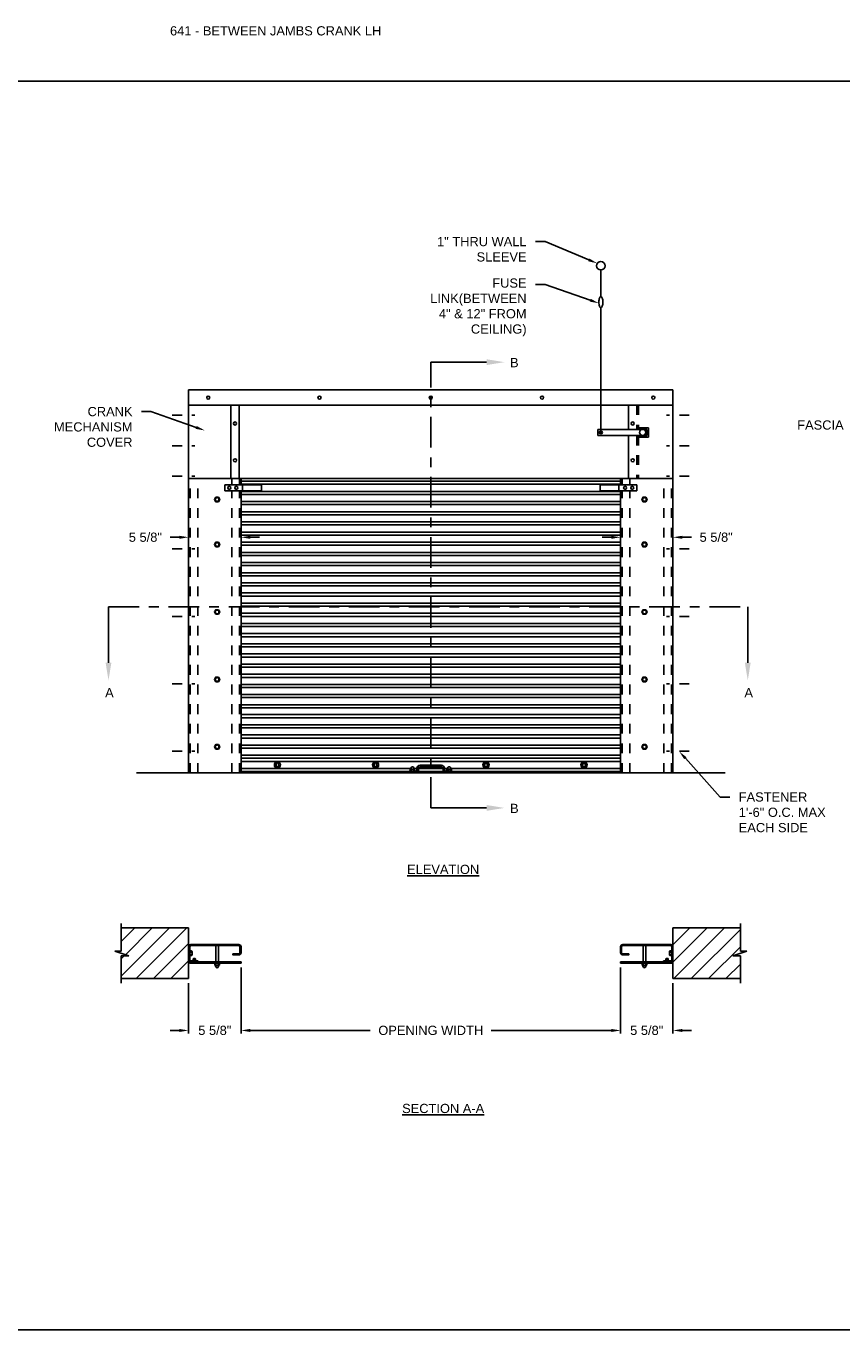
# Model space of a CAD drawing. Header units: inches. Extents: x 169.6 to 233, y 214.8 to 266.5.
# Tile 5 of 18: x 175.3 to 183.6, y 234.4 to 247.7. Entities that reach past the tile are written whole.
import ezdxf
from ezdxf import colors
from ezdxf.entities.mleader import LeaderData, LeaderLine
from ezdxf.math import Vec2, Vec3

# ---------------------------------------------------------------- set-up
doc = ezdxf.new("R2010")
doc.units = ezdxf.units.IN
doc.header["$LTSCALE"] = 0.25
doc.header["$MEASUREMENT"] = 0
for name, pattern in [('CENTER', [2, 1.25, -0.25, 0.25, -0.25]), ('CENTER2', [1.125, 0.75, -0.125, 0.125, -0.125]), ('HIDDEN', [0.375, 0.25, -0.125]), ('HIDDEN2', [0.1875, 0.125, -0.0625])]:
    doc.linetypes.add(name, pattern=pattern)
for name, color, linetype in [('ANNOTATIONS', 1, 'Continuous'), ('CRANK - LH', 7, 'Continuous'), ('SECTION CUTS', 6, 'CENTER')]:
    doc.layers.add(name, color=color, linetype=linetype)
doc.styles.add('ARIAL', font='arial.ttf', dxfattribs={"height": 0.09375})
doc.styles.get("Standard").update_dxf_attribs({"font": 'romans.shx'})
doc.dimstyles.new('STANDARD$0', dxfattribs={"dimtxt": 0.09375, "dimasz": 0.09375, "dimexe": 0.03125, "dimexo": 0.046875, "dimgap": 0.09, "dimtad": 0, "dimtih": 1, "dimtoh": 1, "dimdec": 4, "dimzin": 0, "dimdsep": 46, "dimtxsty": 'ARIAL', "dimcen": 0.09, "dimadec": 0, "dimazin": 0, "dimtfac": 1, "dimtdec": 4, "dimtofl": 0, "dimtmove": 0, "dimatfit": 1, "dimfxl": 1, "dimtolj": 1, "dimtzin": 0, "dimarcsym": 0})

# ---------------------------------------------------------------- blocks, each defined once
blk = doc.blocks.new('*D47')
at = {"layer": 'ANNOTATIONS', "color": 0, "lineweight": -2, "transparency": 16777216}
for p, q in [((181.898, 243.079), (181.898, 242.498)), ((181.269, 242.53), (181.176, 242.53)), ((181.363, 242.587), (181.363, 242.498)), ((181.992, 242.53), (182.085, 242.53))]:
    blk.add_line(p, q, dxfattribs=at)
at = {"layer": 'ANNOTATIONS', "color": 0, "transparency": 16777216}
for points in [[(181.269, 242.545), (181.269, 242.514), (181.363, 242.53)], [(181.992, 242.545), (181.992, 242.514), (181.898, 242.53)]]:
    blk.add_solid(points, dxfattribs=at)
at = {"layer": 'defpoints', "color": 0, "transparency": 16777216}
for p in [(181.898, 243.126), (181.363, 242.634), (181.898, 242.53)]:
    blk.add_point(p, dxfattribs=at)
at = {"layer": 'ANNOTATIONS', "color": 0, "transparency": 16777216, "insert": (182.338, 242.53), "char_height": 0.0938, "attachment_point": 5, "style": 'ARIAL'}
blk.add_mtext('\\A1;5 5/8"', dxfattribs=at)
blk = doc.blocks.new('*D48')
at = {"layer": 'ANNOTATIONS', "color": 0, "lineweight": -2, "transparency": 16777216}
for p, q in [((176.96, 243.081), (176.96, 242.498)), ((176.867, 242.53), (176.773, 242.53)), ((177.495, 242.588), (177.495, 242.498)), ((177.589, 242.53), (177.682, 242.53))]:
    blk.add_line(p, q, dxfattribs=at)
at = {"layer": 'ANNOTATIONS', "color": 0, "transparency": 16777216}
for points in [[(176.867, 242.545), (176.867, 242.514), (176.96, 242.53)], [(177.589, 242.545), (177.589, 242.514), (177.495, 242.53)]]:
    blk.add_solid(points, dxfattribs=at)
at = {"layer": 'defpoints', "color": 0, "transparency": 16777216}
for p in [(176.96, 243.128), (176.96, 242.53), (177.495, 242.635)]:
    blk.add_point(p, dxfattribs=at)
at = {"layer": 'ANNOTATIONS', "color": 0, "transparency": 16777216, "insert": (176.52, 242.53), "char_height": 0.0938, "attachment_point": 5, "style": 'ARIAL'}
blk.add_mtext('\\A1;5 5/8"', dxfattribs=at)
blk = doc.blocks.new('*D45')
at = {"layer": 'ANNOTATIONS', "color": 0, "lineweight": -2, "transparency": 16777216}
for p, q in [((177.495, 238.141), (177.495, 237.469)), ((176.96, 237.983), (176.96, 237.469)), ((176.867, 237.501), (176.773, 237.501)), ((177.589, 237.501), (177.682, 237.501))]:
    blk.add_line(p, q, dxfattribs=at)
at = {"layer": 'ANNOTATIONS', "color": 0, "transparency": 16777216}
for points in [[(176.867, 237.516), (176.867, 237.485), (176.96, 237.501)], [(177.589, 237.516), (177.589, 237.485), (177.495, 237.501)]]:
    blk.add_solid(points, dxfattribs=at)
at = {"layer": 'defpoints', "color": 0, "transparency": 16777216}
for p in [(177.495, 238.187), (176.96, 238.03), (177.495, 237.501)]:
    blk.add_point(p, dxfattribs=at)
at = {"layer": 'ANNOTATIONS', "color": 0, "transparency": 16777216, "insert": (177.228, 237.501), "char_height": 0.0938, "attachment_point": 5, "style": 'ARIAL'}
blk.add_mtext('\\A1;5 5/8"', dxfattribs=at)
blk = doc.blocks.new('*D46')
at = {"layer": 'ANNOTATIONS', "color": 0, "lineweight": -2, "transparency": 16777216}
for p, q in [((181.363, 238.141), (181.363, 237.469)), ((181.898, 237.983), (181.898, 237.469)), ((181.269, 237.501), (181.176, 237.501)), ((181.992, 237.501), (182.085, 237.501))]:
    blk.add_line(p, q, dxfattribs=at)
at = {"layer": 'ANNOTATIONS', "color": 0, "transparency": 16777216}
for points in [[(181.269, 237.516), (181.269, 237.485), (181.363, 237.501)], [(181.992, 237.516), (181.992, 237.485), (181.898, 237.501)]]:
    blk.add_solid(points, dxfattribs=at)
at = {"layer": 'defpoints', "color": 0, "transparency": 16777216}
for p in [(181.363, 238.187), (181.898, 238.03), (181.363, 237.501)]:
    blk.add_point(p, dxfattribs=at)
at = {"layer": 'ANNOTATIONS', "color": 0, "transparency": 16777216, "insert": (181.63, 237.501), "char_height": 0.0938, "attachment_point": 5, "style": 'ARIAL'}
blk.add_mtext('\\A1;5 5/8"', dxfattribs=at)
blk = doc.blocks.new('*D42')
at = {"layer": 'ANNOTATIONS', "color": 0, "lineweight": -2, "transparency": 16777216}
for p, q in [((177.495, 238.094), (177.495, 237.469)), ((181.363, 238.094), (181.363, 237.469)), ((177.589, 237.501), (178.813, 237.501)), ((181.269, 237.501), (180.045, 237.501))]:
    blk.add_line(p, q, dxfattribs=at)
at = {"layer": 'ANNOTATIONS', "color": 0, "transparency": 16777216}
for points in [[(177.589, 237.516), (177.589, 237.485), (177.495, 237.501)], [(181.269, 237.516), (181.269, 237.485), (181.363, 237.501)]]:
    blk.add_solid(points, dxfattribs=at)
at = {"layer": 'defpoints', "color": 0, "transparency": 16777216}
for p in [(177.495, 238.141), (181.363, 238.141), (181.363, 237.501)]:
    blk.add_point(p, dxfattribs=at)
at = {"layer": 'ANNOTATIONS', "color": 0, "transparency": 16777216, "insert": (179.429, 237.501), "char_height": 0.09375, "attachment_point": 5, "style": 'ARIAL'}
blk.add_mtext('\\A1;OPENING WIDTH', dxfattribs=at)

msp = doc.modelspace()

# ---------------------------------------------------------------- hatches: boundary and pattern name
at = {"layer": 'CRANK - LH'}
h = msp.add_hatch(dxfattribs=at)
h.set_pattern_fill('ANSI31', color=256, style=0)
h.set_pattern_definition([(45, (21.99535, -17.34099), (-0.08838835, 0.08838835), [])])
h.paths.add_polyline_path([(176.96026, 238.54581), (176.27276, 238.54581), (176.27276, 238.30861), (176.20865, 238.30861), (176.35072, 238.26171), (176.27276, 238.26171), (176.27276, 238.03019), (176.96026, 238.03019)])
h.paths.add_polyline_path([(182.58526, 238.26171), (182.50729, 238.26171), (182.64936, 238.30861), (182.58526, 238.30861), (182.58526, 238.54581), (181.89776, 238.54581), (181.89776, 238.03019), (182.58526, 238.03019)])
h.paths.add_polyline_path([(193.23756, 238.47139), (193.93506, 238.47139), (193.93506, 238.66458), (193.23756, 238.66458)], flags=9)
h.paths.add_polyline_path([(202.25173, 245.48487), (202.38596, 245.48487), (202.38596, 245.6255), (202.25173, 245.6255)], flags=9)
h.paths.add_polyline_path([(204.64016, 242.11924), (204.77478, 242.11924), (204.77478, 242.25987), (204.64016, 242.25987)], flags=9)
h.paths.add_polyline_path([(198.12421, 242.11924), (198.25882, 242.11924), (198.25882, 242.25987), (198.12421, 242.25987)], flags=9)
h.paths.add_polyline_path([(202.25173, 240.93915), (202.38596, 240.93915), (202.38596, 241.07977), (202.25173, 241.07977)], flags=9)
h.paths.add_polyline_path([(201.1058, 238.01477), (201.98971, 238.01477), (201.98971, 238.20796), (201.1058, 238.20796)], flags=9)
h.paths.add_polyline_path([(201.1599, 240.45259), (201.94187, 240.45259), (201.94187, 240.64578), (201.1599, 240.64578)], flags=9)
h.paths.add_polyline_path([(207.44079, 240.46856), (208.32451, 240.46856), (208.32451, 240.66175), (207.44079, 240.66175)], flags=9)

# ---------------------------------------------------------------- linework, layer by layer
at = {"layer": 'ANNOTATIONS'}
for p, q in [((177.49492, 238.14061), (177.49492, 237.46927)), ((181.3631, 238.14061), (181.3631, 237.46927))]:
    msp.add_line(p, q, dxfattribs=at)
for points in [[(177.58867, 237.51614), (177.58867, 237.48489), (177.49492, 237.50052)], [(181.26935, 237.51614), (181.26935, 237.48489), (181.3631, 237.50052)]]:
    msp.add_solid(points, dxfattribs=at)
at = {"layer": 'CRANK - LH', "linetype": 'Continuous'}
for p, q in [((181.16234, 244.98524), (181.16234, 245.256)), ((181.16234, 244.87074), (181.16234, 243.58296)), ((176.96026, 240.12756), (176.96026, 244.03381)), ((181.89776, 244.03381), (176.96026, 244.03381)), ((181.89776, 240.12756), (181.89776, 244.03381)), ((181.89776, 243.87756), (176.96026, 243.87756)), ((177.3919, 243.12756), (177.3919, 243.87756)), ((177.47588, 243.12756), (177.47588, 243.87756)), ((181.44513, 243.62983), (181.44513, 243.87756)), ((181.63201, 243.62983), (181.13109, 243.62983)), ((181.13109, 243.62983), (181.13109, 243.56733)), ((181.64763, 243.64546), (181.54474, 243.64546)), ((181.63201, 243.62983), (181.63201, 243.56733)), ((181.64763, 243.64546), (181.64763, 243.55171)), ((181.63201, 243.56733), (181.13109, 243.56733)), ((181.44513, 243.12756), (181.44513, 243.56733)), ((181.64763, 243.55171), (181.54474, 243.55171)), ((176.96026, 243.12756), (181.89776, 243.12756)), ((177.3289, 243.06506), (177.7039, 243.06506)), ((177.3289, 243.00256), (177.3289, 243.06506)), ((177.49492, 243.06506), (177.49492, 243.12756)), ((181.3631, 243.10136), (177.49492, 243.10136)), ((181.3631, 243.07011), (177.49492, 243.07011)), ((177.51054, 243.00256), (177.51054, 243.06506)), ((177.7039, 243.00256), (177.7039, 243.06506)), ((181.52911, 243.06506), (181.15411, 243.06506)), ((181.15411, 243.00256), (181.15411, 243.06506)), ((181.34747, 243.00256), (181.34747, 243.06506)), ((181.3631, 243.06506), (181.3631, 243.12756)), ((181.52911, 243.00256), (181.52911, 243.06506)), ((177.3289, 243.00256), (177.7039, 243.00256)), ((177.49492, 240.12756), (177.49492, 243.00256)), ((181.3631, 242.99775), (177.49492, 242.99775)), ((181.3631, 242.9665), (177.49492, 242.9665)), ((181.52911, 243.00256), (181.15411, 243.00256)), ((181.3631, 240.12756), (181.3631, 243.00256)), ((181.3631, 242.89413), (177.49492, 242.89413)), ((181.3631, 242.86288), (177.49492, 242.86288)), ((181.3631, 242.79052), (177.49492, 242.79052)), ((181.3631, 242.75927), (177.49492, 242.75927)), ((181.3631, 242.68691), (177.49492, 242.68691)), ((181.3631, 242.65566), (177.49492, 242.65566)), ((181.3631, 242.58329), (177.49492, 242.58329)), ((181.3631, 242.55204), (177.49492, 242.55204)), ((181.3631, 242.47968), (177.49492, 242.47968)), ((181.3631, 242.44843), (177.49492, 242.44843)), ((181.3631, 242.37606), (177.49492, 242.37606)), ((181.3631, 242.34481), (177.49492, 242.34481)), ((181.3631, 242.27245), (177.49492, 242.27245)), ((181.3631, 242.2412), (177.49492, 242.2412)), ((181.3631, 242.16883), (177.49492, 242.16883)), ((181.3631, 242.13758), (177.49492, 242.13758)), ((181.3631, 242.06522), (177.49492, 242.06522)), ((181.3631, 242.03397), (177.49492, 242.03397)), ((181.3631, 241.9616), (177.49492, 241.9616)), ((181.3631, 241.93035), (177.49492, 241.93035)), ((181.3631, 241.85799), (177.49492, 241.85799)), ((181.3631, 241.82674), (177.49492, 241.82674)), ((181.3631, 241.75437), (177.49492, 241.75437)), ((181.3631, 241.72312), (177.49492, 241.72312)), ((181.3631, 241.65076), (177.49492, 241.65076)), ((181.3631, 241.61951), (177.49492, 241.61951)), ((181.3631, 241.54715), (177.49492, 241.54715)), ((181.3631, 241.5159), (177.49492, 241.5159)), ((181.3631, 241.44353), (177.49492, 241.44353)), ((181.3631, 241.41228), (177.49492, 241.41228)), ((181.3631, 241.33992), (177.49492, 241.33992)), ((181.3631, 241.30867), (177.49492, 241.30867)), ((181.3631, 241.2363), (177.49492, 241.2363)), ((181.3631, 241.20505), (177.49492, 241.20505)), ((181.3631, 241.13269), (177.49492, 241.13269)), ((181.3631, 241.10144), (177.49492, 241.10144)), ((181.3631, 241.02907), (177.49492, 241.02907)), ((181.3631, 240.99782), (177.49492, 240.99782)), ((181.3631, 240.92546), (177.49492, 240.92546)), ((181.3631, 240.89421), (177.49492, 240.89421)), ((181.3631, 240.82184), (177.49492, 240.82184)), ((181.3631, 240.79059), (177.49492, 240.79059)), ((181.3631, 240.72137), (177.49492, 240.72137)), ((181.3631, 240.69012), (177.49492, 240.69012)), ((181.3631, 240.61776), (177.49492, 240.61776)), ((181.3631, 240.58651), (177.49492, 240.58651)), ((181.3631, 240.51414), (177.49492, 240.51414)), ((181.3631, 240.48289), (177.49492, 240.48289)), ((181.3631, 240.41053), (177.49492, 240.41053)), ((181.3631, 240.37928), (177.49492, 240.37928)), ((181.3631, 240.30691), (177.49492, 240.30691)), ((181.3631, 240.27566), (177.49492, 240.27566)), ((181.3631, 240.24441), (177.49492, 240.24441)), ((179.22472, 240.17205), (177.49492, 240.17205)), ((177.49492, 240.13988), (181.3631, 240.13988)), ((177.49492, 240.12756), (181.3631, 240.12756)), ((179.21026, 240.12756), (179.21026, 240.14319)), ((179.21026, 240.14319), (179.27276, 240.14319)), ((179.21798, 240.14654), (179.21798, 240.16264)), ((179.22371, 240.16662), (179.25981, 240.16671)), ((179.22614, 240.17527), (179.23134, 240.18426)), ((179.2297, 240.16304), (179.2297, 240.14626)), ((179.25697, 240.17474), (179.2515, 240.18425)), ((179.25314, 240.16342), (179.25314, 240.14643)), ((179.28838, 240.17205), (179.25812, 240.17205)), ((179.26485, 240.14616), (179.26485, 240.16345)), ((179.28838, 240.15881), (179.28838, 240.17444)), ((179.30401, 240.15881), (179.30401, 240.17444)), ((179.55401, 240.17205), (179.30401, 240.17205)), ((179.31963, 240.20569), (179.53838, 240.20569)), ((179.31963, 240.19006), (179.53838, 240.19006)), ((179.55401, 240.15881), (179.55401, 240.17444)), ((179.56963, 240.15881), (179.56963, 240.17444)), ((179.59972, 240.17205), (179.56963, 240.17205)), ((179.58526, 240.14319), (179.64776, 240.14319)), ((179.59298, 240.14654), (179.59298, 240.16264)), ((179.59871, 240.16662), (179.63481, 240.16671)), ((179.60114, 240.17527), (179.60634, 240.18426)), ((179.6047, 240.16304), (179.6047, 240.14626)), ((179.63197, 240.17474), (179.6265, 240.18425)), ((179.62814, 240.16342), (179.62814, 240.14643)), ((181.3631, 240.17205), (179.63312, 240.17205)), ((179.63985, 240.14616), (179.63985, 240.16345)), ((179.64776, 240.12756), (179.64776, 240.14319)), ((176.27276, 238.30861), (176.27276, 238.59269)), ((182.58526, 238.30861), (182.58526, 238.59269)), ((176.35072, 238.26171), (176.20865, 238.30861)), ((176.20865, 238.30861), (176.27276, 238.30861)), ((176.27276, 237.98331), (176.27276, 238.26171)), ((176.27276, 238.26171), (176.35072, 238.26171)), ((176.96026, 238.27057), (176.96026, 238.23442)), ((176.97166, 238.31176), (176.99139, 238.31176)), ((176.99179, 238.29988), (176.97166, 238.29988)), ((176.99218, 238.27612), (176.97166, 238.27612)), ((176.97166, 238.26424), (176.99221, 238.26424)), ((176.99542, 238.30596), (176.99551, 238.26935)), ((181.8626, 238.30596), (181.8625, 238.26935)), ((181.88635, 238.26424), (181.86581, 238.26424)), ((181.86583, 238.27612), (181.88635, 238.27612)), ((181.86622, 238.29988), (181.88635, 238.29988)), ((181.88635, 238.31176), (181.86663, 238.31176)), ((181.89776, 238.27057), (181.89776, 238.23442)), ((182.50729, 238.26171), (182.64936, 238.30861)), ((182.58526, 238.26171), (182.50729, 238.26171)), ((182.64936, 238.30861), (182.58526, 238.30861)), ((182.58526, 237.98331), (182.58526, 238.26171)), ((177.22759, 238.18449), (177.22759, 238.16696)), ((177.26931, 238.16375), (177.2327, 238.16365)), ((177.23557, 238.15551), (177.24112, 238.14587)), ((177.23947, 238.16699), (177.23947, 238.18422)), ((177.26683, 238.15498), (177.26157, 238.14586)), ((177.26323, 238.16737), (177.26323, 238.18438)), ((177.27511, 238.1841), (177.27511, 238.16778)), ((181.5829, 238.18441), (181.5829, 238.16688)), ((181.62462, 238.16367), (181.58802, 238.16357)), ((181.59089, 238.15543), (181.59644, 238.14579)), ((181.59478, 238.16691), (181.59478, 238.18414)), ((181.62215, 238.1549), (181.61689, 238.14578)), ((181.61855, 238.16729), (181.61855, 238.1843)), ((181.63043, 238.18402), (181.63043, 238.1677))]:
    msp.add_line(p, q, dxfattribs=at)
at = {"layer": 'CRANK - LH', "linetype": 'HIDDEN'}
for p, q in [((181.52911, 243.87756), (181.52911, 243.62983)), ((181.54474, 243.87756), (181.54474, 243.62983)), ((181.52911, 243.56733), (181.52911, 243.12756)), ((181.54474, 243.56733), (181.54474, 243.12756)), ((177.23798, 238.3657), (177.22759, 238.37711)), ((177.26471, 238.3657), (177.27511, 238.37711)), ((181.5933, 238.3657), (181.5829, 238.37711)), ((181.62003, 238.3657), (181.63043, 238.37711)), ((177.00778, 238.19889), (176.9959, 238.18749)), ((177.03154, 238.19889), (177.04343, 238.18749)), ((181.82647, 238.19889), (181.81459, 238.18749)), ((181.85023, 238.19889), (181.86211, 238.18749))]:
    msp.add_line(p, q, dxfattribs=at)
at = {"layer": 'CRANK - LH', "linetype": 'CENTER2', "ltscale": 0.25}
for p, q in [((176.79469, 243.77457), (177.02583, 243.77457)), ((182.06333, 243.77457), (181.83219, 243.77457)), ((176.79469, 243.4632), (177.02583, 243.4632)), ((182.06333, 243.4632), (181.83219, 243.4632))]:
    msp.add_line(p, q, dxfattribs=at)
at = {"layer": 'CRANK - LH', "linetype": 'CENTER2', "ltscale": 0.28}
for p, q in [((176.79469, 243.15183), (177.02583, 243.15183)), ((182.06333, 243.15183), (181.83219, 243.15183)), ((176.79469, 242.41081), (177.02583, 242.41081)), ((182.06333, 242.41081), (181.83219, 242.41081)), ((176.79469, 241.72331), (177.02583, 241.72331)), ((182.06333, 241.72331), (181.83219, 241.72331)), ((176.79469, 241.03581), (177.02583, 241.03581)), ((182.06333, 241.03581), (181.83219, 241.03581)), ((176.79469, 240.34831), (177.02583, 240.34831)), ((182.06333, 240.34831), (181.83219, 240.34831))]:
    msp.add_line(p, q, dxfattribs=at)
at = {"layer": 'CRANK - LH', "linetype": 'HIDDEN2'}
for p, q in [((176.97588, 240.12756), (176.97588, 243.12756)), ((177.05401, 240.12756), (177.05401, 243.12756)), ((177.40117, 243.06506), (177.40117, 243.12756)), ((177.47929, 243.06506), (177.47929, 243.12756)), ((181.37872, 243.06506), (181.37872, 243.12756)), ((181.45685, 243.06506), (181.45685, 243.12756)), ((181.80401, 240.12756), (181.80401, 243.12756)), ((181.88213, 240.12756), (181.88213, 243.12756)), ((177.40117, 240.12756), (177.40117, 243.00256)), ((177.47929, 240.12756), (177.47929, 243.00256)), ((181.37872, 240.12756), (181.37872, 243.00256)), ((181.45685, 240.12756), (181.45685, 243.00256))]:
    msp.add_line(p, q, dxfattribs=at)
at = {"layer": 'CRANK - LH'}
for p, q in [((176.42901, 240.12756), (182.42901, 240.12756)), ((176.27276, 238.54581), (176.96026, 238.54581)), ((176.96026, 238.03019), (176.96026, 238.54581)), ((181.89776, 238.03019), (181.89776, 238.54581)), ((182.58526, 238.54581), (181.89776, 238.54581)), ((177.23798, 238.19889), (177.23798, 238.3657)), ((177.26471, 238.19889), (177.26471, 238.3657)), ((181.5933, 238.19889), (181.5933, 238.3657)), ((181.62003, 238.19889), (181.62003, 238.3657)), ((177.01075, 238.23406), (177.00778, 238.23109)), ((177.00778, 238.2103), (177.00778, 238.23109)), ((177.03154, 238.22812), (177.00778, 238.22812)), ((177.03154, 238.22218), (177.00778, 238.22218)), ((177.03154, 238.21624), (177.00778, 238.21624)), ((177.02857, 238.23406), (177.01075, 238.23406)), ((177.02857, 238.23109), (177.01075, 238.23109)), ((177.02857, 238.22515), (177.01075, 238.22515)), ((177.02857, 238.21921), (177.01075, 238.21921)), ((177.02857, 238.21327), (177.01075, 238.21327)), ((177.02857, 238.23406), (177.03154, 238.23109)), ((177.03154, 238.2103), (177.03154, 238.23109)), ((181.82944, 238.23406), (181.82647, 238.23109)), ((181.82647, 238.2103), (181.82647, 238.23109)), ((181.82647, 238.22812), (181.85023, 238.22812)), ((181.82647, 238.22218), (181.85023, 238.22218)), ((181.82647, 238.21624), (181.85023, 238.21624)), ((181.82944, 238.23406), (181.84726, 238.23406)), ((181.82944, 238.23109), (181.84726, 238.23109)), ((181.82944, 238.22515), (181.84726, 238.22515)), ((181.82944, 238.21921), (181.84726, 238.21921)), ((181.82944, 238.21327), (181.84726, 238.21327)), ((181.84726, 238.23406), (181.85023, 238.23109)), ((181.85023, 238.2103), (181.85023, 238.23109)), ((176.27276, 238.03019), (176.96026, 238.03019)), ((182.58526, 238.03019), (181.89776, 238.03019))]:
    msp.add_line(p, q, dxfattribs=at)
at = {"layer": 'CRANK - LH', "linetype": 'Continuous'}
msp.add_lwpolyline([(181.16903, 244.87365, 0.09187159), (181.17701, 244.8875, 0.04858263), (181.18123, 244.90457, 0.07273115), (181.18123, 244.95142, 0.04858263), (181.17701, 244.96848, 0.09187159), (181.16903, 244.98234, 0.46162273), (181.1564, 244.98234, 0.09187159), (181.14842, 244.96848, 0.04858263), (181.1442, 244.95142, 0.07273106), (181.1442, 244.90457, 0.04858263), (181.14842, 244.8875, 0.09187159), (181.1564, 244.87365, 0.46162253), (181.16903, 244.87365)], format="xyb", dxfattribs=at)
for points in [[(177.23747, 242.93915), (177.22394, 242.91571), (177.23747, 242.89227), (177.26453, 242.89227), (177.27807, 242.91571), (177.26453, 242.93915)], [(181.62054, 242.93915), (181.63408, 242.91571), (181.62054, 242.89227), (181.59348, 242.89227), (181.57995, 242.91571), (181.59348, 242.93915)], [(177.23747, 242.43199), (177.22394, 242.45543), (177.23747, 242.47886), (177.26453, 242.47886), (177.27807, 242.45543), (177.26453, 242.43199)], [(181.62054, 242.43199), (181.63408, 242.45543), (181.62054, 242.47886), (181.59348, 242.47886), (181.57995, 242.45543), (181.59348, 242.43199)], [(177.23747, 241.74449), (177.22394, 241.76793), (177.23747, 241.79136), (177.26453, 241.79136), (177.27807, 241.76793), (177.26453, 241.74449)], [(181.62054, 241.74449), (181.63408, 241.76793), (181.62054, 241.79136), (181.59348, 241.79136), (181.57995, 241.76793), (181.59348, 241.74449)], [(177.23747, 241.05699), (177.22394, 241.08043), (177.23747, 241.10386), (177.26453, 241.10386), (177.27807, 241.08043), (177.26453, 241.05699)], [(181.62054, 241.05699), (181.63408, 241.08043), (181.62054, 241.10386), (181.59348, 241.10386), (181.57995, 241.08043), (181.59348, 241.05699)], [(177.23747, 240.36949), (177.22394, 240.39293), (177.23747, 240.41636), (177.26453, 240.41636), (177.27807, 240.39293), (177.26453, 240.36949)], [(181.62054, 240.36949), (181.63408, 240.39293), (181.62054, 240.41636), (181.59348, 240.41636), (181.57995, 240.39293), (181.59348, 240.36949)], [(177.85088, 240.23529), (177.83526, 240.20823), (177.85088, 240.18117), (177.88213, 240.18117), (177.89776, 240.20823), (177.88213, 240.23529)], [(178.85088, 240.23529), (178.83526, 240.20823), (178.85088, 240.18117), (178.88213, 240.18117), (178.89776, 240.20823), (178.88213, 240.23529)], [(179.97588, 240.23529), (179.96026, 240.20823), (179.97588, 240.18117), (180.00713, 240.18117), (180.02276, 240.20823), (180.00713, 240.23529)], [(180.97588, 240.23529), (180.96026, 240.20823), (180.97588, 240.18117), (181.00713, 240.18117), (181.02276, 240.20823), (181.00713, 240.23529)]]:
    msp.add_lwpolyline(points, close=True, dxfattribs=at)
at = {"layer": 'CRANK - LH'}
for points in [[(176.96026, 238.35382, -0.41421356), (176.98354, 238.37711), (177.47163, 238.37711, -0.41421356), (177.49492, 238.35382), (177.49492, 238.29347, -0.41421356), (177.47163, 238.27018), (177.41175, 238.27018), (177.41175, 238.28158), (177.47163, 238.28158, 0.41421356), (177.48351, 238.29347), (177.48351, 238.35382, 0.41421356), (177.47163, 238.3657), (176.98354, 238.3657, 0.41421356), (176.97166, 238.35382), (176.97166, 238.22218, 0.41421356), (176.98354, 238.2103), (177.05531, 238.2103), (177.05531, 238.19889)], [(181.89776, 238.35382, 0.41421356), (181.87447, 238.37711), (181.38639, 238.37711, 0.41421356), (181.3631, 238.35382), (181.3631, 238.29347, 0.41421356), (181.38639, 238.27018), (181.44627, 238.27018), (181.44627, 238.28158), (181.38639, 238.28158, -0.41421356), (181.37451, 238.29347), (181.37451, 238.35382, -0.41421356), (181.38639, 238.3657), (181.87447, 238.3657, -0.41421356), (181.88635, 238.35382), (181.88635, 238.22218, -0.41421356), (181.87447, 238.2103), (181.80271, 238.2103), (181.80271, 238.19889)], [(176.98354, 238.19889, -0.41421356), (176.96026, 238.22218)], [(181.87447, 238.19889, 0.41421356), (181.89776, 238.22218)]]:
    msp.add_lwpolyline(points, format="xyb", dxfattribs=at)
for points in [[(177.49492, 238.19889), (177.49492, 238.18749), (176.97214, 238.18749), (176.97214, 238.19889), (177.49492, 238.19889)], [(181.88588, 238.19889), (181.3631, 238.19889), (181.3631, 238.18749), (181.88588, 238.18749), (181.88588, 238.19889)]]:
    msp.add_lwpolyline(points, dxfattribs=at)
at = {"layer": 'CRANK - LH', "linetype": 'Continuous'}
for centre, radius in [((181.16195, 245.29907), 0.04307), ((177.16047, 243.95404), 0.01562), ((178.29474, 243.95404), 0.01562), ((179.42901, 243.95404), 0.01562), ((180.56327, 243.95404), 0.01562), ((181.69754, 243.95404), 0.01562), ((177.43389, 243.69006), 0.01562), ((181.16234, 243.59858), 0.01562), ((181.48712, 243.69006), 0.01562), ((181.58837, 243.59858), 0.03125), ((177.43389, 243.31506), 0.01562), ((181.48712, 243.31506), 0.01562), ((177.37577, 243.03381), 0.01562), ((177.44804, 243.03381), 0.01562), ((181.40997, 243.03381), 0.01562), ((181.48224, 243.03381), 0.01562), ((177.251, 242.91571), 0.01893), ((181.60701, 242.91571), 0.01893), ((177.251, 242.45543), 0.01893), ((181.60701, 242.45543), 0.01893), ((177.251, 241.76793), 0.01893), ((181.60701, 241.76793), 0.01893), ((177.251, 241.08043), 0.01893), ((181.60701, 241.08043), 0.01893), ((177.251, 240.39293), 0.01893), ((181.60701, 240.39293), 0.01893), ((177.86651, 240.20823), 0.03125), ((177.86651, 240.20823), 0.01562), ((178.86651, 240.20823), 0.03125), ((178.86651, 240.20823), 0.01562), ((179.99151, 240.20823), 0.03125), ((179.99151, 240.20823), 0.01562), ((180.99151, 240.20823), 0.03125), ((180.99151, 240.20823), 0.01562)]:
    msp.add_circle(centre, radius, dxfattribs=at)
for centre, radius, start, end in [((179.22393, 240.16018), 0.00644, 26.373308, 157.572004), ((179.22393, 240.15014), 0.00695, 211.141954, 326.052996), ((179.24142, 240.16656), 0.01758, 150.31878, 179.815958), ((179.24142, 240.14312), 0.02344, 60, 120), ((179.24142, 240.16656), 0.02344, 240, 300), ((179.24142, 240.17828), 0.01172, 30.599928, 149.335393), ((179.25908, 240.16005), 0.0067, 30.490233, 152.691871), ((179.25908, 240.15027), 0.00708, 212.850833, 324.558993), ((179.24142, 240.16656), 0.01758, 0.603848, 27.736938), ((179.27276, 240.15881), 0.03125, 270, 0), ((179.27276, 240.15881), 0.01562, 270, 0), ((179.31963, 240.17444), 0.03125, 90, 180), ((179.31963, 240.17444), 0.01562, 90, 180), ((179.53838, 240.17444), 0.03125, 0, 90), ((179.53838, 240.17444), 0.01562, 0, 90), ((179.58526, 240.15881), 0.03125, 180, 270), ((179.58526, 240.15881), 0.01562, 180, 270), ((179.59893, 240.16018), 0.00644, 26.373308, 157.572004), ((179.59893, 240.15014), 0.00695, 211.141954, 326.052996), ((179.61642, 240.16656), 0.01758, 150.31878, 179.815958), ((179.61642, 240.14312), 0.02344, 60, 120), ((179.61642, 240.16656), 0.02344, 240, 300), ((179.61642, 240.17828), 0.01172, 30.599928, 149.335393), ((179.63408, 240.16005), 0.0067, 30.490233, 152.691871), ((179.63408, 240.15027), 0.00708, 212.850833, 324.558993), ((179.61642, 240.16656), 0.01758, 0.603848, 27.736938), ((176.98889, 238.30573), 0.00653, 296.373308, 67.572004), ((176.98876, 238.27009), 0.00679, 300.490233, 62.691871), ((176.9716, 238.288), 0.02376, 330, 30), ((181.86925, 238.27009), 0.00679, 117.308129, 239.509767), ((181.86912, 238.30573), 0.00653, 112.427996, 243.626692), ((181.88641, 238.288), 0.02376, 150, 210), ((177.23344, 238.18032), 0.00718, 32.850833, 144.558993), ((177.23344, 238.1704), 0.00679, 210.490233, 332.691871), ((177.25135, 238.1638), 0.01782, 180.603848, 207.736938), ((177.25135, 238.1638), 0.02376, 60, 120), ((177.25135, 238.18756), 0.02376, 240, 300), ((177.25135, 238.15192), 0.01188, 210.599928, 329.335393), ((177.26908, 238.18045), 0.00705, 31.141954, 146.052996), ((177.26908, 238.17027), 0.00653, 206.373308, 337.572004), ((177.25135, 238.1638), 0.01782, 330.31878, 359.815958), ((181.58875, 238.18024), 0.00718, 32.850833, 144.558993), ((181.58875, 238.17032), 0.00679, 210.490233, 332.691871), ((181.60667, 238.16372), 0.01782, 180.603848, 207.736938), ((181.60667, 238.16372), 0.02376, 60, 120), ((181.60667, 238.18749), 0.02376, 240, 300), ((181.60667, 238.15184), 0.01188, 210.599928, 329.335393), ((181.62439, 238.18037), 0.00705, 31.141954, 146.052996), ((181.62439, 238.17019), 0.00653, 206.373308, 337.572004), ((181.60667, 238.16372), 0.01782, 330.31878, 359.815958)]:
    msp.add_arc(centre, radius, start, end, dxfattribs=at)
at = {"layer": 'defpoints'}
msp.add_lwpolyline([(189.05875, 234.44685), (169.58887, 234.44685), (169.58887, 247.18196), (189.05875, 247.18196)], close=True, dxfattribs=at)
at = {"layer": 'SECTION CUTS'}
for p, q in [((179.42901, 239.76975), (179.42901, 244.31548)), ((176.14418, 241.82059), (182.66014, 241.82059))]:
    msp.add_line(p, q, dxfattribs=at)

# ---------------------------------------------------------------- texts
at = {"layer": 'ANNOTATIONS', "insert": (176.77122, 247.74099), "char_height": 0.09375, "width": 6.6097632, "attachment_point": 1, "line_spacing_factor": 0.86134, "style": 'ARIAL'}
msp.add_mtext('641 - BETWEEN JAMBS CRANK LH', dxfattribs=at)
at = {"layer": 'ANNOTATIONS', "char_height": 0.09375, "attachment_point": 2, "style": 'ARIAL'}
for s, insert, width in [('{\\LELEVATION}', (179.55534, 239.18997), 3.0834986), ('{\\LSECTION A-A}', (179.55534, 236.75214), 1.3823677)]:
    msp.add_mtext(s, dxfattribs=dict(at, insert=insert, width=width))
at = {"layer": 'SECTION CUTS', "style": 'ARIAL'}
for s, p in [('B', (180.23703, 244.26378)), ('A', (176.10971, 240.89816)), ('A', (182.62566, 240.89816)), ('B', (180.23703, 239.71806))]:
    msp.add_text(s, height=0.09375, dxfattribs=at).set_placement(p)

# ---------------------------------------------------------------- dimensions: what is measured, and where the dimension line sits
at = {"layer": 'ANNOTATIONS'}
for base, p1, p2, picture, middle in [((176.96026, 242.52963), (177.49492, 242.63455), (176.96026, 243.12756), '*D48', (176.51965, 242.52963)), ((181.89776, 242.52963), (181.3631, 242.63437), (181.89776, 243.12556), '*D47', (182.33836, 242.52963))]:
    dim = msp.add_linear_dim(base=base, p1=p1, p2=p2, text='5 5/8"', dimstyle='STANDARD$0', dxfattribs=at)
    dim.commit()
    dim.dimension.update_dxf_attribs({"geometry": picture, "text_midpoint": middle, "dimtype": 160})
for base, p1, p2, text, picture, middle in [((177.49492, 237.50052), (176.96026, 238.03019), (177.49492, 238.18749), '5 5/8"', '*D45', (177.22759, 237.50052)), ((181.3631, 237.50052), (177.49492, 238.14061), (181.3631, 238.14061), 'OPENING WIDTH', '*D42', (179.42901, 237.50052)), ((181.3631, 237.50052), (181.89776, 238.03019), (181.3631, 238.18749), '5 5/8"', '*D46', (181.63043, 237.50052))]:
    dim = msp.add_linear_dim(base=base, p1=p1, p2=p2, text=text, dimstyle='STANDARD$0', dxfattribs=at)
    dim.commit()
    dim.dimension.update_dxf_attribs({"geometry": picture, "text_midpoint": middle})

# ---------------------------------------------------------------- leaders
ml = msp.add_multileader_mtext('Standard', dxfattribs=at)
ml.set_content('1" THRU WALL SLEEVE', color=256, style='ARIAL')
ml.set_leader_properties()
ml.build(insert=Vec2(0, 0))
ml.multileader.update_dxf_attribs({"dogleg_length": 0.36, "arrow_head_size": 0.09375})
ctx = ml.context
ctx.base_point, ctx.char_height, ctx.arrow_head_size, ctx.landing_gap_size, ctx.plane_origin = Vec3(179.42197, 245.54424), 0.09375, 0.09375, 0.09, Vec3(178.81998, 245.54346)
ctx.text_align_type = 2
notes = []
notes.append((ctx, [(1, (1, 1, 0), (180.59349, 245.54424), (-1, 0), 0.09796, [(0, [(181.126, 245.32279)], 0, [])])]))
ctx.mtext.insert, ctx.mtext.width, ctx.mtext.alignment, ctx.mtext.flow_direction = Vec3(180.40553, 245.59192), 0.9445531, 3, 5
ml = msp.add_multileader_mtext('Standard', dxfattribs=at)
ml.set_content('FUSE LINK(BETWEEN 4" & 12" FROM CEILING)', color=256, style='ARIAL')
ml.set_leader_properties()
ml.build(insert=Vec2(0, 0))
ml.multileader.update_dxf_attribs({"dogleg_length": 0.36, "arrow_head_size": 0.09375})
ctx = ml.context
ctx.base_point, ctx.char_height, ctx.arrow_head_size, ctx.landing_gap_size, ctx.plane_origin = Vec3(179.35348, 245.10824), 0.09375, 0.09375, 0.09, Vec3(178.81998, 245.10745)
ctx.text_align_type = 2
notes.append((ctx, [(1, (1, 1, 0), (180.59349, 245.10824), (-1, 0), 0.09796, [(0, [(181.14293, 244.91625)], 0, [])])]))
ctx.mtext.insert, ctx.mtext.width, ctx.mtext.alignment, ctx.mtext.flow_direction = Vec3(180.40553, 245.16889), 0.9445531, 3, 5
ml = msp.add_multileader_mtext('Standard', dxfattribs=at)
ml.set_content('CRANK MECHANISM COVER', color=256, style='ARIAL')
ml.set_leader_properties()
ml.build(insert=Vec2(0, 0))
ml.multileader.update_dxf_attribs({"dogleg_length": 0.36, "arrow_head_size": 0.09375})
ctx = ml.context
ctx.base_point, ctx.char_height, ctx.arrow_head_size, ctx.landing_gap_size, ctx.plane_origin = Vec3(175.51834, 243.81077), 0.09375, 0.09375, 0.09, Vec3(174.80355, 243.80999)
ctx.text_align_type = 2
notes.append((ctx, [(1, (1, 1, 0), (176.57706, 243.81077), (-1, 0), 0.09796, [(0, [(177.12649, 243.61878)], 0, [])])]))
ctx.mtext.insert, ctx.mtext.width, ctx.mtext.alignment, ctx.mtext.flow_direction = Vec3(176.3891, 243.85844), 0.9445531, 3, 5
ml = msp.add_multileader_mtext('Standard', dxfattribs=at)
ml.set_content('FASCIA', color=256, style='ARIAL')
ml.set_leader_properties()
ml.build(insert=Vec2(0, 0))
ml.multileader.update_dxf_attribs({"dogleg_length": 0.36, "arrow_head_size": 0.09375})
ctx = ml.context
ctx.base_point, ctx.char_height, ctx.arrow_head_size, ctx.landing_gap_size, ctx.plane_origin = Vec3(183.08468, 243.67401), 0.09375, 0.09375, 0.09, Vec3(182.05161, 243.67322)
ctx.text_align_type = 2
notes.append((ctx, [(1, (1, 1, 0), (183.82512, 243.67401), (-1, 0), 0.09796, [(0, [(184.37455, 243.48202)], 0, [])])]))
ctx.mtext.insert, ctx.mtext.width, ctx.mtext.alignment, ctx.mtext.flow_direction = Vec3(183.63716, 243.72168), 0.9445531, 3, 5
ml = msp.add_multileader_mtext('Standard', dxfattribs=at)
ml.set_content('FASTENER 1\'-6" O.C. MAX EACH SIDE', color=256, style='ARIAL')
ml.set_leader_properties()
ml.build(insert=Vec2(0, 0))
ml.multileader.update_dxf_attribs({"dogleg_length": 0.36, "arrow_head_size": 0.09375})
ctx = ml.context
ctx.base_point, ctx.char_height, ctx.arrow_head_size, ctx.landing_gap_size, ctx.plane_origin = Vec3(182.47783, 239.88094), 0.09375, 0.09375, 0.09, Vec3(181.69279, 239.44771)
notes.append((ctx, [(0, (1, 1, 0), (182.37987, 239.88094), (1, 0), 0.09796, [(0, [(181.96164, 240.34539)], 0, [])])]))
ctx.mtext.insert, ctx.mtext.width, ctx.mtext.flow_direction = Vec3(182.56783, 239.92861), 0.9445531, 5
at = {"layer": 'SECTION CUTS'}
ml = msp.add_multileader_mtext('Standard', dxfattribs=at)
ml.set_content('', color=256)
ml.set_leader_properties()
ml.build(insert=Vec2(0, 0))
ml.multileader.update_dxf_attribs({"dogleg_length": 0, "arrow_head_size": 0.18})
ctx = ml.context
ctx.base_point, ctx.char_height, ctx.arrow_head_size, ctx.landing_gap_size, ctx.plane_origin, ctx.plane_x_axis, ctx.plane_y_axis = Vec3(179.42901, 244.31548), 0.18, 0.18, 0, Vec3(180.17853, 244.31548), Vec3(0, 1), Vec3(-1, 0)
notes.append((ctx, [(0, (1, 1, 0), (179.42901, 244.31548), (1, 0), 0, [(0, [(180.17853, 244.31548)], 0, [])])]))
ctx.mtext.insert, ctx.mtext.text_direction, ctx.mtext.rotation, ctx.mtext.flow_direction = Vec3(179.33901, 244.31548), Vec3(0, 1), 1.57079633, 5
ml = msp.add_multileader_mtext('Standard', dxfattribs=at)
ml.set_content('', color=256)
ml.set_leader_properties()
ml.build(insert=Vec2(0, 0))
ml.multileader.update_dxf_attribs({"dogleg_length": 0, "arrow_head_size": 0.18})
ctx = ml.context
ctx.base_point, ctx.char_height, ctx.arrow_head_size, ctx.landing_gap_size, ctx.plane_origin = Vec3(176.14418, 241.82059), 0.18, 0.18, 0, Vec3(176.14418, 241.07107)
notes.append((ctx, [(0, (1, 1, 0), (176.14418, 241.82059), (1, 0), 0, [(0, [(176.14418, 241.07107)], 0, [])])]))
ctx.mtext.insert, ctx.mtext.flow_direction = Vec3(176.14418, 241.91059), 5
ml = msp.add_multileader_mtext('Standard', dxfattribs=at)
ml.set_content('', color=256)
ml.set_leader_properties()
ml.build(insert=Vec2(0, 0))
ml.multileader.update_dxf_attribs({"dogleg_length": 0, "arrow_head_size": 0.18})
ctx = ml.context
ctx.base_point, ctx.char_height, ctx.arrow_head_size, ctx.landing_gap_size, ctx.plane_origin = Vec3(182.66014, 241.82059), 0.18, 0.18, 0, Vec3(182.66014, 241.07107)
notes.append((ctx, [(0, (1, 1, 0), (182.66014, 241.82059), (1, 0), 0, [(0, [(182.66014, 241.07107)], 0, [])])]))
ctx.mtext.insert, ctx.mtext.flow_direction = Vec3(182.66014, 241.91059), 5
ml = msp.add_multileader_mtext('Standard', dxfattribs=at)
ml.set_content('', color=256)
ml.set_leader_properties()
ml.build(insert=Vec2(0, 0))
ml.multileader.update_dxf_attribs({"dogleg_length": 0, "arrow_head_size": 0.18})
ctx = ml.context
ctx.base_point, ctx.char_height, ctx.arrow_head_size, ctx.landing_gap_size, ctx.plane_origin, ctx.plane_x_axis, ctx.plane_y_axis = Vec3(179.42901, 239.76975), 0.18, 0.18, 0, Vec3(180.17853, 239.76975), Vec3(0, 1), Vec3(-1, 0)
notes.append((ctx, [(0, (1, 1, 0), (179.42901, 239.76975), (1, 0), 0, [(0, [(180.17853, 239.76975)], 0, [])])]))
ctx.mtext.insert, ctx.mtext.text_direction, ctx.mtext.rotation, ctx.mtext.flow_direction = Vec3(179.33901, 239.76975), Vec3(0, 1), 1.57079633, 5
for ctx, leaders in notes:
    for number, flags, end, landing, length, lines in leaders:
        leader = LeaderData()
        leader.index, (leader.has_last_leader_line, leader.has_dogleg_vector, leader.attachment_direction) = number, flags
        leader.last_leader_point, leader.dogleg_vector, leader.dogleg_length = Vec3(end), Vec3(landing), length
        for number, points, colour, breaks in lines:
            line = LeaderLine()
            line.index, line.vertices, line.color, line.breaks = number, Vec3.list(points), colors.encode_raw_color(colour), breaks
            leader.lines.append(line)
        ctx.leaders.append(leader)

doc.saveas('drawing.dxf')
